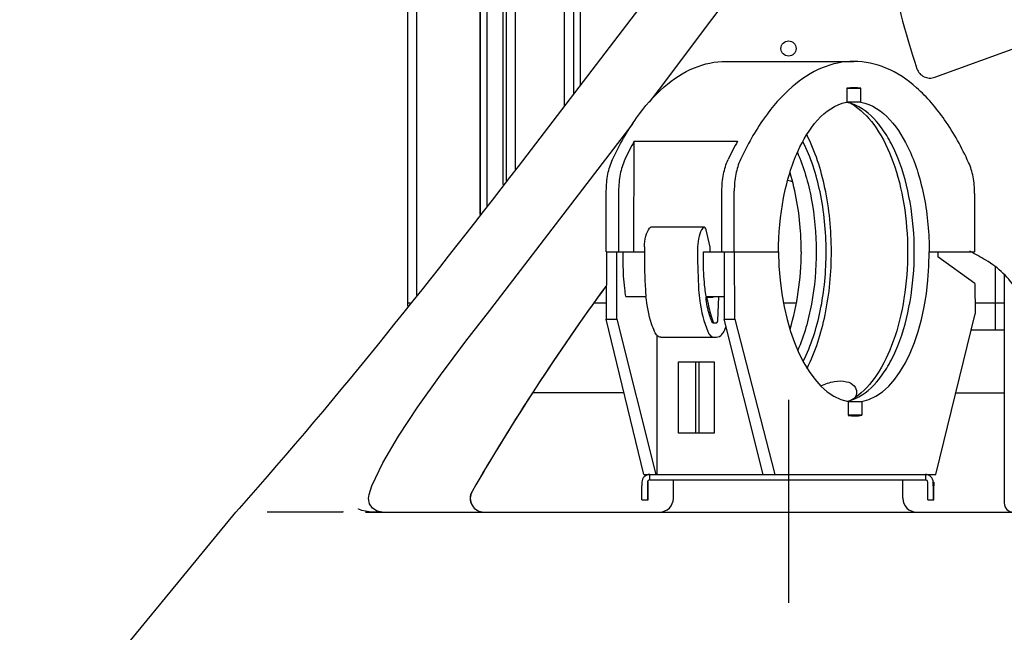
# Model space of a CAD drawing. Header units: millimetres. Extents: x 4086 to 10416, y 123 to 1549.
# Tile 243 of 256: x 9337 to 9373, y 1093 to 1115. Entities that reach past the tile are written whole.
import ezdxf

# ---------------------------------------------------------------- set-up
doc = ezdxf.new("R2010")
doc.units = ezdxf.units.MM
doc.linetypes.add('CENTER', pattern=[0.6, 0.375, -0.075, 0.075, -0.075])
for name, color, linetype in [('中心线', 7, 'Continuous'), ('尺寸标注', 7, 'Continuous'), ('运动范围', 7, 'Continuous')]:
    doc.layers.add(name, color=color, linetype=linetype)
doc.styles.add('思源黑', font='SourceHanSansCN-Normal.ttf')
doc.dimstyles.new('尺寸标注_1_6比例中六', dxfattribs={"dimtxt": 10, "dimasz": 8, "dimexe": 2, "dimexo": 1.5, "dimgap": 1, "dimtad": 1, "dimdec": 1, "dimlfac": 6, "dimdsep": 46, "dimtxsty": '思源黑', "dimcen": 0.09, "dimadec": 0, "dimazin": 0, "dimtp": 0.01, "dimtm": 0.01, "dimtfac": 1, "dimtdec": 1, "dimtofl": 0, "dimtmove": 0, "dimatfit": 3, "dimfxl": 1, "dimtolj": 1, "dimarcsym": 0})

# ---------------------------------------------------------------- blocks, each defined once
blk = doc.blocks.new('*D665')
at = {"layer": 'Defpoints', "color": 0}
for p in [(9304.882, 1121.465), (9386.488, 1121.465), (9340.564, 1038.131)]:
    blk.add_point(p, dxfattribs=at)
at = {"layer": '尺寸标注', "color": 0, "linetype": 'Continuous', "lineweight": -2}
for p, q in [((9384.988, 1121.465), (9302.882, 1121.465)), ((9304.882, 1046.131), (9304.882, 1113.465)), ((9339.064, 1038.131), (9302.882, 1038.131))]:
    blk.add_line(p, q, dxfattribs=at)
at = {"layer": '尺寸标注', "color": 0}
for points in [[(9306.215, 1113.465), (9303.549, 1113.465), (9304.882, 1121.465)], [(9303.549, 1046.131), (9306.215, 1046.131), (9304.882, 1038.131)]]:
    blk.add_solid(points, dxfattribs=at)
at = {"layer": '尺寸标注', "color": 0, "insert": (9293.527, 1079.97), "char_height": 10, "attachment_point": 2, "rotation": 90, "style": '思源黑'}
blk.add_mtext('\\A1;500', dxfattribs=at)
blk = doc.blocks.new('*D668')
at = {"layer": 'Defpoints', "color": 0}
for p in [(9651.931, 1121.465), (9364.758, 1034.002), (9651.931, 840.007)]:
    blk.add_point(p, dxfattribs=at)
at = {"layer": '尺寸标注', "color": 0, "linetype": 'Continuous', "lineweight": -2}
for p, q in [((9651.931, 1119.965), (9651.931, 838.007)), ((9364.758, 1032.502), (9364.758, 838.007)), ((9372.758, 840.007), (9643.931, 840.007))]:
    blk.add_line(p, q, dxfattribs=at)
at = {"layer": '尺寸标注', "color": 0}
for points in [[(9372.758, 841.34), (9372.758, 838.674), (9364.758, 840.007)], [(9643.931, 838.674), (9643.931, 841.34), (9651.931, 840.007)]]:
    blk.add_solid(points, dxfattribs=at)
at = {"layer": '尺寸标注', "color": 0, "insert": (9508.334, 851.376), "char_height": 10, "attachment_point": 2, "style": '思源黑'}
blk.add_mtext('\\A1;1723', dxfattribs=at)
blk = doc.blocks.new('*D669')
at = {"layer": 'Defpoints', "color": 0}
for p in [(9137.106, 1148.493), (9364.758, 1034.002), (9137.106, 840.007)]:
    blk.add_point(p, dxfattribs=at)
at = {"layer": '尺寸标注', "color": 0, "linetype": 'Continuous', "lineweight": -2}
for p, q in [((9137.106, 1146.993), (9137.106, 838.007)), ((9364.758, 1032.502), (9364.758, 838.007)), ((9356.758, 840.007), (9145.106, 840.007))]:
    blk.add_line(p, q, dxfattribs=at)
at = {"layer": '尺寸标注', "color": 0}
for points in [[(9145.106, 841.34), (9145.106, 838.674), (9137.106, 840.007)], [(9356.758, 838.674), (9356.758, 841.34), (9364.758, 840.007)]]:
    blk.add_solid(points, dxfattribs=at)
at = {"layer": '尺寸标注', "color": 0, "insert": (9250.964, 851.376), "char_height": 10, "attachment_point": 2, "style": '思源黑'}
blk.add_mtext('\\A1;1365.9', dxfattribs=at)
blk = doc.blocks.new('*D671')
at = {"layer": 'Defpoints', "color": 0}
for p in [(9435.833, 1121.465), (9364.758, 1034.002), (9435.833, 876.788)]:
    blk.add_point(p, dxfattribs=at)
at = {"layer": '尺寸标注', "color": 0, "linetype": 'Continuous', "lineweight": -2}
for p, q in [((9435.833, 1119.965), (9435.833, 874.788)), ((9364.758, 1032.502), (9364.758, 874.788)), ((9372.758, 876.788), (9427.833, 876.788))]:
    blk.add_line(p, q, dxfattribs=at)
at = {"layer": '尺寸标注', "color": 0}
for points in [[(9372.758, 878.121), (9372.758, 875.454), (9364.758, 876.788)], [(9427.833, 875.454), (9427.833, 878.121), (9435.833, 876.788)]]:
    blk.add_solid(points, dxfattribs=at)
at = {"layer": '尺寸标注', "color": 0, "insert": (9400.059, 888.143), "char_height": 10, "attachment_point": 2, "style": '思源黑'}
blk.add_mtext('\\A1;426.5', dxfattribs=at)
blk = doc.blocks.new('*D672')
at = {"layer": 'Defpoints', "color": 0}
for p in [(9199.242, 1121.465), (9364.758, 1034.002), (9199.242, 876.788)]:
    blk.add_point(p, dxfattribs=at)
at = {"layer": '尺寸标注', "color": 0, "linetype": 'Continuous', "lineweight": -2}
for p, q in [((9199.242, 1119.965), (9199.242, 874.788)), ((9364.758, 1032.502), (9364.758, 874.788)), ((9356.758, 876.788), (9207.242, 876.788))]:
    blk.add_line(p, q, dxfattribs=at)
at = {"layer": '尺寸标注', "color": 0}
for points in [[(9207.242, 878.121), (9207.242, 875.454), (9199.242, 876.788)], [(9356.758, 875.454), (9356.758, 878.121), (9364.758, 876.788)]]:
    blk.add_solid(points, dxfattribs=at)
at = {"layer": '尺寸标注', "color": 0, "insert": (9281.677, 888.156), "char_height": 10, "attachment_point": 2, "style": '思源黑'}
blk.add_mtext('\\A1;993.1', dxfattribs=at)
blk = doc.blocks.new('*D678')
at = {"layer": 'Defpoints', "color": 0}
for p in [(9393.081, 1114.798), (9364.758, 1034.002), (9393.081, 985.814)]:
    blk.add_point(p, dxfattribs=at)
at = {"layer": '尺寸标注', "color": 0, "linetype": 'Continuous', "lineweight": -2}
for p, q in [((9393.081, 1113.298), (9393.081, 983.814)), ((9364.758, 1032.502), (9364.758, 983.814)), ((9372.758, 985.814), (9385.081, 985.814))]:
    blk.add_line(p, q, dxfattribs=at)
at = {"layer": '尺寸标注', "color": 0}
for points in [[(9372.758, 987.147), (9372.758, 984.48), (9364.758, 985.814)], [(9385.081, 984.48), (9385.081, 987.147), (9393.081, 985.814)]]:
    blk.add_solid(points, dxfattribs=at)
at = {"layer": '尺寸标注', "color": 0, "insert": (9379.199, 997.169), "char_height": 10, "attachment_point": 2, "style": '思源黑'}
blk.add_mtext('\\A1;170', dxfattribs=at)

msp = doc.modelspace()

# ---------------------------------------------------------------- linework, layer by layer
at = {"layer": '中心线', "color": 7, "linetype": 'CENTER', "ltscale": 20}
msp.add_line((9364.758, 1034.002), (9364.758, 1101.371), dxfattribs=at)
at = {"layer": '运动范围', "color": 7, "linetype": 'Continuous'}
for p, q in [((9354.496, 1124.948), (9354.496, 1109.322)), ((9354.829, 1124.948), (9354.829, 1109.753)), ((9356.613, 1124.948), (9356.613, 1112.065)), ((9356.946, 1124.948), (9356.946, 1112.497)), ((9350.917, 1124.248), (9350.917, 1104.769)), ((9351.25, 1124.248), (9351.25, 1105.169)), ((9353.553, 1108.1), (9353.553, 1124.19)), ((9353.555, 1124.19), (9353.554, 1108.1)), ((9353.798, 1124.181), (9353.798, 1108.417)), ((9354.392, 1109.187), (9354.392, 1124.181)), ((9357.184, 1124.181), (9357.184, 1112.805)), ((9354.392, 1109.187), (9354.392, 1123.215)), ((9370.058, 1113.087), (9373.505, 1114.341)), ((9362.48, 1113.664), (9367.125, 1113.664)), ((9366.874, 1112.685), (9366.874, 1112.183)), ((9366.874, 1112.685), (9367.375, 1112.685)), ((9367.375, 1112.183), (9367.375, 1112.685)), ((9367.375, 1112.183), (9366.874, 1112.183)), ((9353.906, 1104.612), (9359.112, 1111.408)), ((9359.135, 1106.748), (9359.152, 1110.769)), ((9359.152, 1110.769), (9362.903, 1110.769)), ((9358.138, 1106.748), (9358.138, 1108.96)), ((9358.585, 1108.96), (9358.585, 1106.748)), ((9362.335, 1106.748), (9362.335, 1108.96)), ((9362.782, 1106.748), (9362.782, 1108.96)), ((9371.508, 1108.869), (9371.508, 1106.748)), ((9361.688, 1107.64), (9359.755, 1107.64)), ((9361.911, 1106.915), (9361.764, 1107.544)), ((9358.15, 1106.748), (9358.131, 1104.298)), ((9358.138, 1106.748), (9359.519, 1106.748)), ((9358.521, 1104.298), (9358.521, 1106.748)), ((9358.751, 1106.312), (9358.747, 1106.748)), ((9361.664, 1106.312), (9361.66, 1106.748)), ((9361.66, 1106.748), (9364.39, 1106.748)), ((9361.911, 1106.748), (9361.911, 1106.915)), ((9362.416, 1106.748), (9362.416, 1104.298)), ((9362.806, 1104.298), (9362.787, 1106.748)), ((9365.215, 1106.748), (9365.218, 1106.748)), ((9369.856, 1106.748), (9371.508, 1106.748)), ((9370.173, 1106.748), (9370.174, 1106.57)), ((9371.514, 1105.603), (9370.174, 1106.57)), ((9372.25, 1106.21), (9372.25, 1103.906)), ((9371.514, 1105.603), (9371.522, 1104.498)), ((9372.584, 1105.915), (9372.584, 1103.906)), ((9351.011, 1104.881), (9350.917, 1104.881)), ((9358.136, 1104.881), (9357.676, 1104.881)), ((9358.847, 1105.131), (9359.58, 1105.131)), ((9361.761, 1105.131), (9362.416, 1105.131)), ((9361.761, 1105.013), (9361.761, 1105.098)), ((9361.761, 1105.098), (9362.012, 1105.098)), ((9361.804, 1105.013), (9361.761, 1105.013)), ((9361.804, 1105.013), (9361.804, 1105.098)), ((9361.969, 1105.098), (9361.969, 1105.131)), ((9362.012, 1105.098), (9362.013, 1105.131)), ((9362.182, 1104.241), (9362.221, 1105.131)), ((9365.032, 1104.881), (9364.573, 1104.881)), ((9372.584, 1104.881), (9371.519, 1104.881)), ((9358.131, 1104.298), (9358.521, 1104.298)), ((9359.5, 1098.665), (9358.131, 1104.298)), ((9358.521, 1104.298), (9359.932, 1098.665)), ((9362.008, 1104.165), (9362.14, 1104.165)), ((9362.416, 1104.298), (9362.806, 1104.298)), ((9363.827, 1098.665), (9362.416, 1104.298)), ((9362.806, 1104.298), (9364.26, 1098.665)), ((9370.105, 1098.665), (9371.522, 1104.498)), ((9372.583, 1103.906), (9371.373, 1103.906)), ((9372.583, 1103.906), (9372.583, 1101.631)), ((9359.974, 1103.721), (9359.974, 1098.665)), ((9360.112, 1103.648), (9360.709, 1103.648)), ((9360.709, 1103.648), (9361.43, 1103.648)), ((9360.718, 1103.648), (9360.806, 1103.648)), ((9361.439, 1103.648), (9362.133, 1103.648)), ((9360.76, 1100.165), (9360.76, 1102.748)), ((9360.76, 1102.748), (9362.051, 1102.748)), ((9361.38, 1102.748), (9361.38, 1100.165)), ((9361.513, 1100.165), (9361.513, 1102.748)), ((9362.051, 1102.748), (9362.051, 1100.165)), ((9358.779, 1101.631), (9355.467, 1101.631)), ((9358.779, 1101.631), (9355.467, 1101.631)), ((9366.912, 1101.312), (9366.915, 1100.811)), ((9366.912, 1101.312), (9367.413, 1101.312)), ((9367.413, 1101.312), (9367.416, 1100.811)), ((9370.825, 1101.631), (9372.582, 1101.631)), ((9372.582, 1101.631), (9372.582, 1097.631)), ((9367.416, 1100.811), (9366.915, 1100.811)), ((9362.051, 1100.165), (9360.76, 1100.165)), ((9359.5, 1098.665), (9359.715, 1098.665)), ((9359.715, 1098.465), (9359.715, 1098.665)), ((9359.715, 1098.665), (9361.957, 1098.665)), ((9359.715, 1098.465), (9369.722, 1098.465)), ((9360.572, 1097.798), (9360.572, 1098.465)), ((9361.927, 1098.665), (9365.095, 1098.665)), ((9365.095, 1098.665), (9369.722, 1098.665)), ((9368.905, 1097.798), (9368.905, 1098.465)), ((9369.722, 1098.665), (9369.722, 1098.465)), ((9369.74, 1098.665), (9370.105, 1098.665)), ((9359.431, 1098.381), (9359.431, 1098.248)), ((9359.432, 1097.748), (9359.431, 1098.248)), ((9359.631, 1098.381), (9359.631, 1098.248)), ((9359.631, 1098.381), (9359.657, 1098.381)), ((9359.631, 1098.248), (9359.632, 1097.748)), ((9359.657, 1098.248), (9359.657, 1098.381)), ((9359.657, 1097.765), (9359.657, 1098.248)), ((9369.805, 1098.248), (9369.805, 1098.381)), ((9369.805, 1097.748), (9369.805, 1098.248)), ((9370.005, 1098.248), (9370.005, 1098.381)), ((9370.005, 1098.381), (9370.024, 1098.381)), ((9370.005, 1098.248), (9370.005, 1097.748)), ((9370.023, 1097.765), (9370.024, 1098.248)), ((9370.024, 1098.381), (9370.024, 1098.248)), ((9349.525, 1097.938), (9349.525, 1097.938)), ((9359.432, 1097.748), (9359.656, 1097.748)), ((9359.656, 1097.748), (9359.657, 1097.765)), ((9369.805, 1097.748), (9370.023, 1097.748)), ((9370.023, 1097.748), (9370.023, 1097.765)), ((9344.808, 1097.426), (9344.694, 1097.298)), ((9344.808, 1097.426), (9344.694, 1097.298)), ((9349.139, 1097.411), (9349.141, 1097.409)), ((9349.261, 1097.354), (9349.156, 1097.398)), ((9349.156, 1097.398), (9349.156, 1097.398)), ((9349.816, 1097.335), (9349.655, 1097.441)), ((9340.693, 1092.432), (9344.694, 1097.298)), ((9348.551, 1097.296), (9345.826, 1097.298)), ((9349.533, 1097.307), (9349.261, 1097.354)), ((9349.4, 1097.298), (9384.218, 1097.298)), ((9349.796, 1097.298), (9349.533, 1097.307)), ((9350, 1097.298), (9349.816, 1097.335))]:
    msp.add_line(p, q, dxfattribs=at)
for points in [[(9359.703, 1112.179), (9360.069, 1112.658), (9365.803, 1120.302), (9371.082, 1126.994)], [(9349.525, 1097.938), (9349.631, 1098.249), (9350.024, 1099.09), (9350.59, 1100.057), (9351.294, 1101.121), (9352.114, 1102.271), (9353.039, 1103.501), (9353.906, 1104.612)], [(9349.655, 1097.441), (9349.546, 1097.6), (9349.505, 1097.788), (9349.525, 1097.938)], [(9349.156, 1097.398), (9349.147, 1097.405), (9349.14, 1097.41)], [(9348.588, 1097.307), (9348.578, 1097.301), (9348.569, 1097.298), (9348.56, 1097.297), (9348.551, 1097.296)]]:
    msp.add_lwpolyline(points, dxfattribs=at)
msp.add_circle((9364.754, 1114.131), 0.275, dxfattribs=at)
at = {"layer": '运动范围', "color": 7, "linetype": 'Continuous', "lineweight": -2}
msp.add_arc((9393.098, 1121.465), 258.833, 305, 168, dxfattribs=at)
at = {"layer": '运动范围', "color": 7, "linetype": 'Continuous'}
for centre, radius, start, end in [((9393.076, 1121.465), 25, 180, 198.8306), ((9369.887, 1113.557), 0.5, 198.8306, 290), ((9369.898, 1113.557), 0.5, 266.7411, 290), ((9367.125, 1111.192), 1.514, 90.0331, 99.5581), ((9367.124, 1111.192), 1.514, 80.4419, 89.9669), ((9367.131, 1110.785), 1.422, 100.4047, 101.2129), ((9366.575, 1110.775), 1.432, 78.0808, 78.7359), ((9366.566, 1110.736), 1.472, 73.2653, 78.0599), ((9366.532, 1110.626), 1.587, 65.8828, 73.2184), ((9366.09, 1110.43), 1.935, 56.6215, 62.2894), ((9368.583, 1105.536), 10.785, 150.9722, 154.9742), ((9372.584, 1105.408), 11.066, 151.0231, 154.9233), ((9358.458, 1083.421), 26.667, 75.991, 76.409), ((9368.201, 1106.686), 8.683, 179.5919, 179.9219), ((9382.363, 1106.696), 22.844, 179.9962, 183.3262), ((9384.402, 1106.698), 22.95, 179.4168, 180), ((9384.295, 1106.696), 22.844, 179.9962, 183.3262), ((9358.458, 1083.421), 26.667, 59.69, 61.1304), ((9370.234, 1103.565), 3.333, 32.4878, 59.69), ((9426.806, 1055.429), 85, 143.92381, 149.90674), ((9426.808, 1055.429), 85, 143.90816, 149.90674), ((9365.043, 1105.69), 5.495, 183.3255, 185.8496), ((9360.718, 1103.794), 0.147, 266.419, 269.9989), ((9361.439, 1103.794), 0.147, 266.419, 269.9989), ((9366.572, 1102.735), 1.447, 282.0617, 283.3225), ((9366.563, 1102.77), 1.482, 283.3321, 286.7356), ((9366.09, 1103.066), 1.935, 297.7191, 303.3812), ((9366.54, 1102.844), 1.56, 286.7541, 291.7522), ((9366.511, 1102.921), 1.642, 291.733, 294.0722), ((9366.017, 1103.182), 2.072, 303.3262, 303.9462), ((9367.167, 1102.306), 1.517, 260.4508, 269.964), ((9367.165, 1102.301), 1.511, 270.0302, 279.5671), ((9359.715, 1098.381), 0.283, 90, 180), ((9359.715, 1098.381), 0.0833, 90, 180), ((9369.722, 1098.381), 0.283, 0, 90), ((9369.722, 1098.381), 0.0833, 0, 90), ((9353.696, 1097.798), 0.5, 149.9067, 270), ((9353.698, 1097.798), 0.5, 149.9067, 270), ((9360.072, 1097.798), 0.5, 270, 0), ((9369.405, 1097.798), 0.5, 180, 270), ((9372.916, 1097.631), 0.333, 180, 270)]:
    msp.add_arc(centre, radius, start, end, dxfattribs=at)
for centre, major_axis, start_param, end_param in [((9367.121, 1106.748), (-0.055, 5.458), 1.565745, 3.04481), ((9362.483, 1106.748), (0.055, 5.458), -2.105499, -1.565745), ((9367.121, 1106.748), (-0.055, 5.458), -3.054912, -1.575848)]:
    msp.add_ellipse(centre, major_axis=major_axis, ratio=0.500969, start_param=start_param, end_param=end_param, dxfattribs=at)
for points, knots in [([(9372.461, 1131.807), (9370.009, 1129.075), (9360.611, 1117.752), (9352.125, 1105.689), (9344.808, 1097.426)], [0, 0, 0, 0, 0.249595, 1, 1, 1, 1]), ([(9358.363, 1110.098), (9358.609, 1110.624), (9359.142, 1111.575), (9360.139, 1112.735), (9361.26, 1113.484), (9362.09, 1113.664), (9362.48, 1113.664)], [0, 0, 0, 0, 0.304559, 0.568334, 0.795512, 1, 1, 1, 1]), ([(9367.125, 1113.664), (9366.735, 1113.664), (9365.905, 1113.484), (9364.784, 1112.735), (9363.786, 1111.575), (9363.254, 1110.624), (9363.008, 1110.098)], [0, 0, 0, 0, 0.204488, 0.431666, 0.695441, 1, 1, 1, 1]), ([(9371.29, 1109.992), (9371.044, 1110.532), (9370.509, 1111.51), (9369.501, 1112.705), (9368.365, 1113.477), (9367.521, 1113.664), (9367.125, 1113.664)], [0, 0, 0, 0, 0.305352, 0.569482, 0.796355, 1, 1, 1, 1]), ([(9364.39, 1106.748), (9364.39, 1107.405), (9364.474, 1108.373), (9364.775, 1109.597), (9365.254, 1110.908), (9366.039, 1112.018), (9366.854, 1112.179)], [0, 0, 0, 0, 0.315671, 0.463884, 0.601047, 1, 1, 1, 1]), ([(9367.155, 1112.045), (9367.463, 1111.843), (9368.032, 1111.209), (9368.614, 1109.971), (9368.988, 1108.446), (9369.119, 1106.767), (9368.994, 1105.087), (9368.625, 1103.556), (9368.047, 1102.311), (9367.482, 1101.67), (9367.174, 1101.463)], [0, 0, 0, 0, 0.095445, 0.213801, 0.351235, 0.499264, 0.647415, 0.785195, 0.904049, 1, 1, 1, 1]), ([(9367.18, 1101.421), (9367.515, 1101.571), (9367.971, 1101.985), (9368.427, 1102.682), (9368.862, 1103.612), (9369.223, 1104.982), (9369.367, 1106.748), (9369.222, 1108.514), (9368.862, 1109.884), (9368.427, 1110.814), (9367.971, 1111.511), (9367.515, 1111.925), (9367.18, 1112.074)], [0, 0, 0, 0, 0.09188, 0.147373, 0.209173, 0.348343, 0.500007, 0.651669, 0.790835, 0.852633, 0.908124, 1, 1, 1, 1]), ([(9367.375, 1112.183), (9368.193, 1112.033), (9368.989, 1110.922), (9369.47, 1109.609), (9369.775, 1108.38), (9369.859, 1107.408), (9369.859, 1106.748)], [0, 0, 0, 0, 0.398082, 0.535316, 0.683722, 1, 1, 1, 1]), ([(9365.425, 1102.516), (9365.734, 1103.128), (9366.174, 1104.536), (9366.382, 1106.765), (9366.168, 1108.991), (9365.724, 1110.396), (9365.413, 1111.004)], [0, 0, 0, 0, 0.235438, 0.50044, 0.765205, 1, 1, 1, 1]), ([(9365.286, 1102.776), (9365.577, 1103.35), (9365.992, 1104.672), (9366.187, 1106.766), (9365.985, 1108.856), (9365.566, 1110.175), (9365.273, 1110.745)], [0, 0, 0, 0, 0.235393, 0.50048, 0.765309, 1, 1, 1, 1]), ([(9365.075, 1110.351), (9365.31, 1109.819), (9365.647, 1108.632), (9365.812, 1106.766), (9365.653, 1104.899), (9365.32, 1103.708), (9365.088, 1103.173)], [0, 0, 0, 0, 0.23752, 0.499539, 0.761803, 1, 1, 1, 1]), ([(9358.138, 1108.96), (9358.138, 1109.165), (9358.173, 1109.554), (9358.285, 1109.931), (9358.363, 1110.098)], [0, 0, 0, 0, 0.526754, 1, 1, 1, 1]), ([(9358.81, 1110.098), (9358.732, 1109.931), (9358.62, 1109.554), (9358.585, 1109.165), (9358.585, 1108.96)], [0, 0, 0, 0, 0.473246, 1, 1, 1, 1]), ([(9362.335, 1108.96), (9362.335, 1109.165), (9362.37, 1109.554), (9362.482, 1109.931), (9362.56, 1110.098)], [0, 0, 0, 0, 0.526754, 1, 1, 1, 1]), ([(9363.008, 1110.098), (9362.929, 1109.931), (9362.818, 1109.554), (9362.782, 1109.165), (9362.782, 1108.96)], [0, 0, 0, 0, 0.473246, 1, 1, 1, 1]), ([(9371.508, 1108.869), (9371.508, 1109.071), (9371.474, 1109.455), (9371.366, 1109.827), (9371.29, 1109.992)], [0, 0, 0, 0, 0.525843, 1, 1, 1, 1]), ([(9365.215, 1106.748), (9365.215, 1106.999), (9365.181, 1107.965), (9365.019, 1108.93), (9364.807, 1109.614)], [0, 0, 0, 0, 0.259395, 1, 1, 1, 1]), ([(9359.52, 1106.931), (9359.521, 1107.062), (9359.551, 1107.3), (9359.644, 1107.528), (9359.71, 1107.613)], [0, 0, 0, 0, 0.546921, 1, 1, 1, 1]), ([(9359.71, 1107.613), (9359.713, 1107.617), (9359.725, 1107.631), (9359.743, 1107.64), (9359.755, 1107.64)], [0, 0, 0, 0, 0.290133, 1, 1, 1, 1]), ([(9361.643, 1107.613), (9361.577, 1107.528), (9361.483, 1107.3), (9361.454, 1107.062), (9361.453, 1106.931)], [0, 0, 0, 0, 0.453079, 1, 1, 1, 1]), ([(9361.688, 1107.64), (9361.675, 1107.64), (9361.658, 1107.631), (9361.646, 1107.617), (9361.643, 1107.613)], [0, 0, 0, 0, 0.709867, 1, 1, 1, 1]), ([(9361.764, 1107.544), (9361.761, 1107.557), (9361.75, 1107.596), (9361.716, 1107.64), (9361.688, 1107.64)], [0, 0, 0, 0, 0.328948, 1, 1, 1, 1]), ([(9358.847, 1105.131), (9358.832, 1105.227), (9358.778, 1105.619), (9358.753, 1106.014), (9358.751, 1106.312)], [0, 0, 0, 0, 0.246323, 1, 1, 1, 1]), ([(9361.761, 1105.131), (9361.745, 1105.227), (9361.691, 1105.619), (9361.667, 1106.014), (9361.664, 1106.312)], [0, 0, 0, 0, 0.246323, 1, 1, 1, 1]), ([(9361.49, 1105.371), (9361.498, 1105.233), (9361.548, 1104.715), (9361.673, 1104.202), (9361.824, 1103.851)], [0, 0, 0, 0, 0.265975, 1, 1, 1, 1]), ([(9359.891, 1103.851), (9359.85, 1103.945), (9359.696, 1104.357), (9359.611, 1104.794), (9359.577, 1105.13)], [0, 0, 0, 0, 0.23256, 1, 1, 1, 1]), ([(9361.976, 1104.196), (9361.951, 1104.258), (9361.856, 1104.524), (9361.793, 1104.8), (9361.761, 1105.013)], [0, 0, 0, 0, 0.236698, 1, 1, 1, 1]), ([(9361.804, 1105.013), (9361.815, 1104.94), (9361.865, 1104.662), (9361.942, 1104.389), (9362.019, 1104.196)], [0, 0, 0, 0, 0.262279, 1, 1, 1, 1]), ([(9362.008, 1104.165), (9362.005, 1104.165), (9361.989, 1104.169), (9361.98, 1104.184), (9361.976, 1104.196)], [0, 0, 0, 0, 0.20242, 1, 1, 1, 1]), ([(9362.019, 1104.196), (9362.021, 1104.192), (9362.027, 1104.178), (9362.041, 1104.165), (9362.052, 1104.165)], [0, 0, 0, 0, 0.317412, 1, 1, 1, 1]), ([(9362.14, 1104.165), (9362.145, 1104.165), (9362.175, 1104.178), (9362.181, 1104.216), (9362.182, 1104.241)], [0, 0, 0, 0, 0.176857, 1, 1, 1, 1]), ([(9360.112, 1103.648), (9360.068, 1103.648), (9359.966, 1103.702), (9359.915, 1103.796), (9359.891, 1103.851)], [0, 0, 0, 0, 0.424962, 1, 1, 1, 1]), ([(9361.824, 1103.851), (9361.847, 1103.796), (9361.899, 1103.702), (9362.001, 1103.648), (9362.045, 1103.648)], [0, 0, 0, 0, 0.575038, 1, 1, 1, 1]), ([(9362.133, 1103.648), (9362.208, 1103.648), (9362.328, 1103.724), (9362.425, 1103.876), (9362.466, 1103.976), (9362.484, 1104.031)], [0, 0, 0, 0, 0.411769, 0.683087, 1, 1, 1, 1]), ([(9365.93, 1101.887), (9366.087, 1101.954), (9366.39, 1102.054), (9366.821, 1102.073), (9367.144, 1101.924), (9367.226, 1101.733), (9367.225, 1101.651)], [0, 0, 0, 0, 0.337522, 0.628347, 0.838577, 1, 1, 1, 1]), ([(9367.225, 1101.651), (9367.225, 1101.636), (9367.22, 1101.576), (9367.199, 1101.517), (9367.176, 1101.476)], [0, 0, 0, 0, 0.241148, 1, 1, 1, 1])]:
    msp.add_open_spline(points, degree=3, knots=knots, dxfattribs=at)
msp.add_open_spline([(9359.52, 1106.931), (9359.519, 1106.87), (9359.519, 1106.809), (9359.519, 1106.748)], degree=3, dxfattribs=at)

# ---------------------------------------------------------------- dimensions: what is measured, and where the dimension line sits
at = {"layer": '尺寸标注', "color": 7, "linetype": 'Continuous'}
for base, p2, picture, middle in [((9137.106, 840.007), (9137.106, 1148.493), '*D669', (9250.964, 840.007)), ((9199.242, 876.788), (9199.242, 1121.465), '*D672', (9281.677, 876.788))]:
    dim = msp.add_linear_dim(base=base, p1=(9364.758, 1034.002), p2=p2, angle=180, dimstyle='尺寸标注_1_6比例中六', dxfattribs=at)
    dim.commit()
    dim.dimension.update_dxf_attribs({"geometry": picture, "text_midpoint": middle, "dimtype": 160})
at = {"layer": '尺寸标注', "linetype": 'Continuous'}
dim = msp.add_linear_dim(base=(9304.882, 1121.465), p1=(9340.564, 1038.131), p2=(9386.488, 1121.465), angle=90, dimstyle='尺寸标注_1_6比例中六', dxfattribs=at)
dim.commit()
dim.dimension.update_dxf_attribs({"geometry": '*D665', "text_midpoint": (9304.882, 1079.97), "dimtype": 160})
at = {"layer": '尺寸标注', "color": 7, "linetype": 'Continuous'}
for base, p1, p2, picture, middle in [((9651.931, 840.007), (9364.758, 1034.002), (9651.931, 1121.465), '*D668', (9508.334, 840.007)), ((9435.8334, 876.7876), (9364.7578, 1034.0022), (9435.8334, 1121.4645), '*D671', (9400.0588, 876.7876))]:
    dim = msp.add_linear_dim(base=base, p1=p1, p2=p2, dimstyle='尺寸标注_1_6比例中六', dxfattribs=at)
    dim.commit()
    dim.dimension.update_dxf_attribs({"geometry": picture, "text_midpoint": middle, "dimtype": 160})
dim = msp.add_linear_dim(base=(9393.081, 985.814), p1=(9364.758, 1034.002), p2=(9393.081, 1114.798), text='170', dimstyle='尺寸标注_1_6比例中六', dxfattribs=at)
dim.commit()
dim.dimension.update_dxf_attribs({"geometry": '*D678', "text_midpoint": (9379.199, 985.814), "dimtype": 160})

doc.saveas('drawing.dxf')
